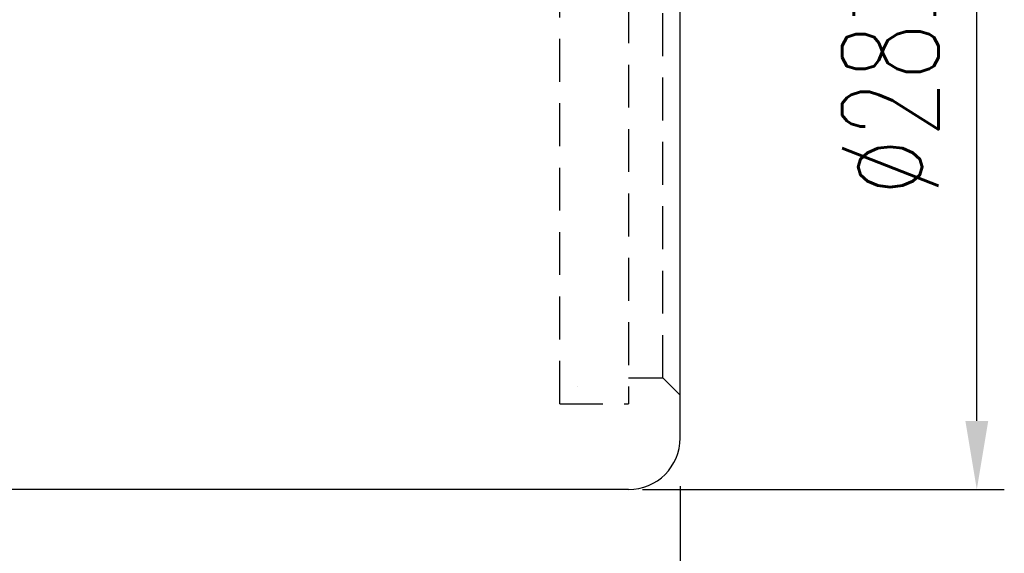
# Model space of a CAD drawing. Extents: x 473 to 1054, y -122 to 208.
# Tile 26 of 40: x 1025 to 1054, y -84 to -69. Entities that reach past the tile are written whole.
import ezdxf

# ---------------------------------------------------------------- set-up
doc = ezdxf.new("R2010")
doc.units = 0
doc.header["$MEASUREMENT"] = 0
doc.header["$PDMODE"] = 1
doc.linetypes.add('HIDDEN', pattern=[0.375, 0.25, -0.125])
doc.layers.get('0').update_dxf_attribs({"linetype": 'CONTINUOUS'})
doc.layers.get('DEFPOINTS').update_dxf_attribs({"linetype": 'CONTINUOUS'})
for name, color, linetype in [('DIM', 4, 'CONTINUOUS'), ('HID', 2, 'HIDDEN'), ('OUT', 3, 'CONTINUOUS')]:
    doc.layers.add(name, color=color, linetype=linetype)
doc.styles.add('CHN', font='SIMPLEX.shx', dxfattribs={"width": 0.7, "bigfont": 'CHINESET.shx'})
doc.dimstyles.get("Standard").update_dxf_attribs({"dimscale": 0, "dimtxt": 4, "dimasz": 3, "dimexe": 1, "dimexo": 0.5, "dimgap": 1, "dimtad": 1, "dimdsep": 46, "dimtxsty": 'CHN', "dimcen": 0.09, "dimclrd": 256, "dimclre": 256, "dimclrt": 256, "dimadec": 0, "dimazin": 0, "dimtp": 1, "dimtm": 1, "dimtfac": 0.6, "dimtix": 1, "dimtmove": 2, "dimatfit": 3, "dimfxl": 1, "dimtvp": 0.85, "dimtolj": 1, "dimarcsym": 0})

# ---------------------------------------------------------------- blocks, each defined once
blk = doc.blocks.new('*D16')
at = {"layer": 'DEFPOINTS', "color": 0, "transparency": 16777216}
for p in [(1044.071, -82.064), (999.071, -91.564), (1044.071, -104.933)]:
    blk.add_point(p, dxfattribs=at)
at = {"layer": 'DIM', "color": 0, "lineweight": -2, "transparency": 16777216}
for p, q in [((1044.071, -82.464), (1044.071, -105.733)), ((999.071, -91.964), (999.071, -105.733)), ((1001.071, -104.933), (1042.071, -104.933))]:
    blk.add_line(p, q, dxfattribs=at)
at = {"layer": 'DIM', "color": 0, "transparency": 16777216}
for points in [[(1001.071, -104.6), (1001.071, -105.267), (999.071, -104.933)], [(1042.071, -104.6), (1042.071, -105.267), (1044.071, -104.933)]]:
    blk.add_solid(points, dxfattribs=at)
at = {"layer": 'DIM', "color": 0, "transparency": 16777216, "insert": (1021.571, -102.973), "char_height": 2.8, "attachment_point": 5, "style": 'CHN'}
blk.add_mtext('\\A1;45', dxfattribs=at)
blk = doc.blocks.new('*D19')
at = {"layer": 'DEFPOINTS', "color": 0, "transparency": 16777216}
for p in [(1042.571, -54.564), (1052.708, -54.564), (1042.571, -82.564)]:
    blk.add_point(p, dxfattribs=at)
at = {"layer": 'DIM', "color": 0, "lineweight": -2, "transparency": 16777216}
for p, q in [((1042.971, -54.564), (1053.508, -54.564)), ((1052.708, -80.564), (1052.708, -56.564)), ((1042.971, -82.564), (1053.508, -82.564))]:
    blk.add_line(p, q, dxfattribs=at)
at = {"layer": 'DIM', "color": 0, "transparency": 16777216}
for points in [[(1052.375, -56.564), (1053.041, -56.564), (1052.708, -54.564)], [(1052.375, -80.564), (1053.041, -80.564), (1052.708, -82.564)]]:
    blk.add_solid(points, dxfattribs=at)
at = {"layer": 'DIM', "color": 0, "transparency": 16777216, "insert": (1050.188, -68.564), "char_height": 2.8, "attachment_point": 5, "rotation": 90, "style": 'CHN'}
blk.add_mtext('\\A1;%%c28{\\H1.680000;\\S-0.007^ -0.025;}', dxfattribs=at)

msp = doc.modelspace()

# ---------------------------------------------------------------- linework, layer by layer
at = {"color": 7}
msp.add_line((1041.071, -79.564), (1041.071, -79.564), dxfattribs=at)
at = {"layer": 'HID', "color": 7, "ltscale": 5}
for p, q in [((1040.571, -80.064), (1040.571, -57.064)), ((1042.571, -57.064), (1042.571, -80.064)), ((1043.571, -79.314), (1043.571, -57.814)), ((1042.571, -79.314), (1043.571, -79.314)), ((1043.571, -79.314), (1044.071, -79.814)), ((1040.571, -80.064), (1042.571, -80.064))]:
    msp.add_line(p, q, dxfattribs=at)
at = {"layer": 'OUT', "color": 7, "ltscale": 5}
for p, q in [((1044.071, -81.064), (1044.071, -56.064)), ((1042.571, -82.564), (1009.071, -82.564))]:
    msp.add_line(p, q, dxfattribs=at)
msp.add_arc((1042.571, -81.064), 1.5, 270, 0, dxfattribs=at)

# ---------------------------------------------------------------- dimensions: what is measured, and where the dimension line sits
at = {"layer": 'DIM', "color": 7}
dim = msp.add_linear_dim(base=(1052.708, -54.564), p1=(1042.571, -82.564), p2=(1042.571, -54.564), angle=90, text='%%c<>', dimstyle='STANDARD', override={"dimscale": 0.8, "dimtxt": 3.5, "dimasz": 2.5, "dimgap": 0.7, "dimclrd": 0, "dimclre": 0, "dimclrt": 0, "dimtol": 1, "dimlim": 0, "dimtp": -0.007, "dimtm": 0.025, "dimtdec": 3, "dimtmove": 0}, dxfattribs=at)
dim.commit()
dim.dimension.update_dxf_attribs({"geometry": '*D19', "text_midpoint": (1050.188, -68.564)})
dim = msp.add_linear_dim(base=(1044.071, -104.933), p1=(999.071, -91.564), p2=(1044.071, -82.064), dimstyle='STANDARD', override={"dimscale": 0.8, "dimtxt": 3.5, "dimasz": 2.5, "dimgap": 0.7, "dimclrd": 0, "dimclre": 0, "dimclrt": 0, "dimtp": 0.1, "dimtm": 0, "dimtmove": 0}, dxfattribs=at)
dim.commit()
dim.dimension.update_dxf_attribs({"geometry": '*D16', "text_midpoint": (1021.571, -102.973)})

doc.saveas('drawing.dxf')
